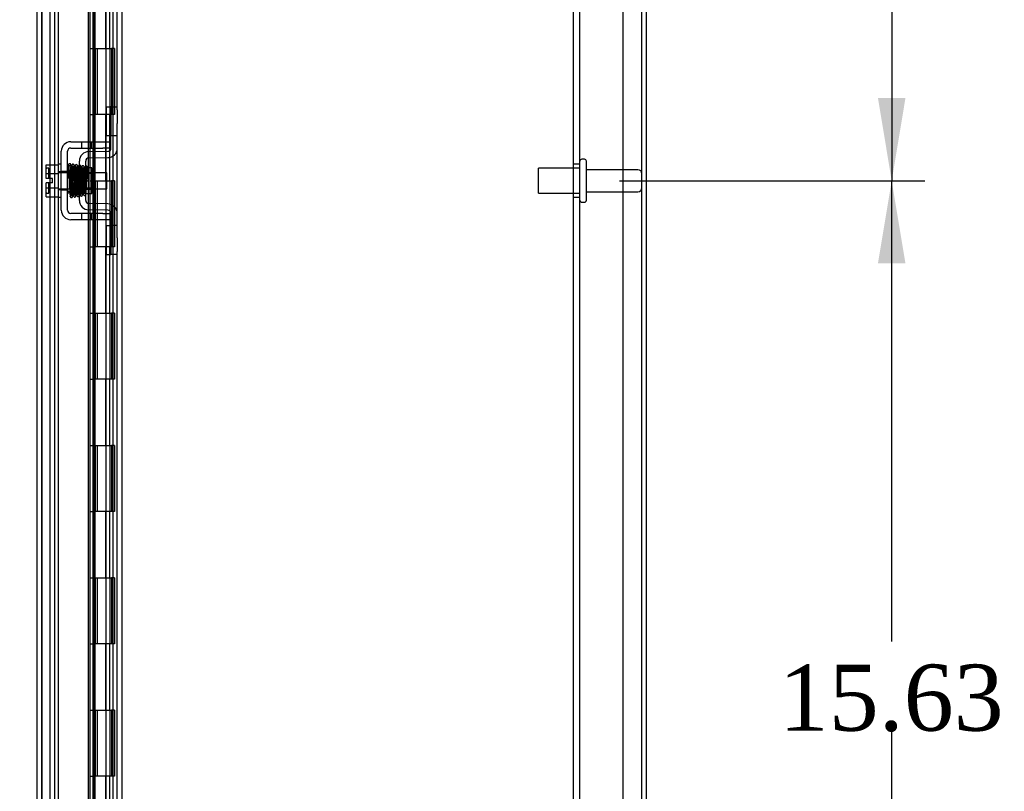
# Model space of a CAD drawing. Header units: inches. Extents: x 1 to 240, y -1 to 159.
# Tile 57 of 65: x 119 to 134, y 73 to 85. Entities that reach past the tile are written whole.
import ezdxf
from ezdxf.enums import TextEntityAlignment as Align
from ezdxf.lldxf.tags import DXFTag

# ---------------------------------------------------------------- set-up
doc = ezdxf.new("R2010")
doc.units = ezdxf.units.IN
doc.header["$MEASUREMENT"] = 0
for name, color, linetype in [('COM40679', 7, 'Continuous'), ('COM42667', 7, 'Continuous'), ('COM42780', 7, 'Continuous'), ('COM48573', 7, 'Continuous'), ('COM48603', 7, 'Continuous'), ('COM70220', 7, 'Continuous'), ('Default', 7, 'Continuous'), ('HNG10620-32B', 7, 'Continuous'), ('HNG10620-32C', 7, 'Continuous'), ('HNG10620-32P', 7, 'Continuous'), ('SCC19011', 7, 'Continuous'), ('SPR20265', 7, 'Continuous'), ('STD26089', 7, 'Continuous'), ('WAF25035', 7, 'Continuous')]:
    doc.layers.add(name, color=color, linetype=linetype)
doc.styles.add('SEACAD_Times_New_Roman', font='times.ttf')
tags = doc.linetypes.add('HIDDEN2', pattern=[0.1875, 0.125, -0.0625]).pattern_tags.tags
tags[6:7] = [DXFTag(74, 4), DXFTag(75, 0), DXFTag(340, '0'), DXFTag(46, 0.0), DXFTag(50, 0.0), DXFTag(44, 0.0), DXFTag(45, 0.0)]
tags[4:5] = [DXFTag(74, 4), DXFTag(75, 0), DXFTag(340, '0'), DXFTag(46, 0.0), DXFTag(50, 0.0), DXFTag(44, 0.0), DXFTag(45, 0.0)]
doc.dimstyles.new('HAMMOND_(STH_-_240x160)', dxfattribs={"dimtxt": 1, "dimasz": 1.25, "dimexe": 0.5, "dimexo": 0.5, "dimgap": 0.25, "dimtad": 0, "dimtih": 1, "dimtoh": 1, "dimlfac": 0.125, "dimzin": 0, "dimdsep": 46, "dimtxsty": 'SEACAD_Times_New_Roman', "dimblk1": '_SE_FILLED', "dimblk2": '_SE_FILLED', "dimsah": 1, "dimcen": 0.5, "dimadec": 0, "dimazin": 0, "dimtfac": 0.8, "dimtofl": 0, "dimtmove": 0, "dimatfit": 3, "dimfxl": 1, "dimtolj": 1, "dimtzin": 0, "dimarcsym": 0})

# ---------------------------------------------------------------- blocks, each defined once
blk = doc.blocks.new('SE9')
at = {"layer": 'COM40679', "color": 7, "linetype": 'HIDDEN2'}
for p, q in [((127.31, 65.928), (127.31, 98.928)), ((127.405, 65.928), (127.405, 98.928)), ((128.06, 65.928), (128.06, 98.928)), ((127.405, 82.678), (127.31, 82.678)), ((127.31, 82.178), (127.405, 82.178))]:
    blk.add_line(p, q, dxfattribs=at)
at = {"layer": 'COM42667', "color": 7, "linetype": 'Continuous'}
for p, q in [((119.711, 83.017), (120.194, 83.017)), ((119.711, 82.922), (120.194, 82.922)), ((120.194, 83.017), (120.319, 83.017)), ((120.319, 82.922), (120.194, 82.922)), ((119.568, 81.982), (119.568, 82.874)), ((119.663, 81.982), (119.663, 82.874)), ((120.194, 81.934), (119.711, 81.934)), ((120.194, 81.934), (120.319, 81.934)), ((120.194, 81.839), (119.711, 81.839)), ((120.319, 81.839), (120.194, 81.839))]:
    blk.add_line(p, q, dxfattribs=at)
at = {"layer": 'COM42667', "color": 7, "linetype": 'HIDDEN2'}
for p, q in [((119.874, 83.017), (119.874, 82.922)), ((120.027, 82.922), (120.027, 83.017)), ((119.663, 82.569), (119.568, 82.569)), ((119.663, 82.288), (119.568, 82.288)), ((119.874, 81.934), (119.874, 81.839)), ((120.027, 81.839), (120.027, 81.934)), ((119.944, 81.84), (119.944, 81.839)), ((119.944, 81.84), (120.106, 81.84)), ((119.993, 81.84), (119.993, 81.839)), ((120.106, 81.84), (120.106, 81.839)), ((120.106, 81.84), (120.134, 81.84)), ((120.134, 81.84), (120.134, 81.839)), ((120.134, 81.84), (120.194, 81.84)), ((120.194, 81.84), (120.194, 81.839))]:
    blk.add_line(p, q, dxfattribs=at)
at = {"layer": 'COM42667', "color": 7, "linetype": 'Continuous'}
for centre, radius, start, end in [((119.711, 82.874), 0.143, 90, 180), ((119.711, 82.874), 0.048, 90, 180), ((119.711, 81.982), 0.143, 180, 270), ((119.711, 81.982), 0.048, 180, 270)]:
    blk.add_arc(centre, radius, start, end, dxfattribs=at)
at = {"layer": 'COM42780', "color": 7, "linetype": 'Continuous'}
for p, q in [((120.254, 83.106), (120.254, 83.543)), ((120.254, 83.543), (120.305, 83.543)), ((120.319, 83.543), (120.305, 83.543)), ((120.319, 83.293), (120.319, 83.543)), ((120.319, 83.543), (120.414, 83.543)), ((120.414, 83.499), (120.414, 83.293)), ((120.319, 82.921), (120.319, 83.293)), ((120.414, 82.921), (120.414, 83.293)), ((120.305, 83.106), (120.254, 83.106)), ((120.305, 83.106), (120.319, 83.106)), ((119.982, 82.868), (120.272, 82.873)), ((119.984, 82.773), (120.273, 82.778)), ((119.842, 82.131), (119.842, 82.725)), ((119.937, 82.131), (119.937, 82.725)), ((120.032, 82.623), (119.966, 82.623)), ((120.032, 82.233), (120.032, 82.623)), ((119.937, 82.233), (120.032, 82.233)), ((120.273, 82.078), (119.984, 82.083)), ((120.272, 81.983), (119.982, 81.988)), ((120.319, 81.563), (120.319, 81.935)), ((120.414, 81.563), (120.414, 81.935)), ((120.254, 81.313), (120.254, 81.75)), ((120.254, 81.75), (120.305, 81.75)), ((120.319, 81.75), (120.305, 81.75)), ((120.319, 81.313), (120.319, 81.563)), ((120.414, 81.563), (120.414, 81.357)), ((120.254, 81.313), (120.305, 81.313)), ((120.305, 81.313), (120.319, 81.313)), ((120.414, 81.313), (120.319, 81.313))]:
    blk.add_line(p, q, dxfattribs=at)
at = {"layer": 'COM42780', "color": 7, "linetype": 'HIDDEN2'}
for p, q in [((120.322, 83.106), (120.322, 83.543)), ((120.414, 83.106), (120.319, 83.106)), ((119.966, 82.623), (119.937, 82.623)), ((119.842, 82.553), (120.032, 82.553)), ((120.032, 82.535), (119.842, 82.535)), ((119.842, 82.322), (120.032, 82.322)), ((119.842, 82.303), (120.032, 82.303)), ((120.414, 81.75), (120.319, 81.75)), ((120.322, 81.313), (120.322, 81.75)), ((120.32, 81.618), (120.319, 81.618)), ((120.32, 81.588), (120.319, 81.588)), ((120.32, 81.618), (120.32, 81.566)), ((120.32, 81.509), (120.319, 81.509)), ((120.32, 81.503), (120.319, 81.503)), ((120.32, 81.478), (120.319, 81.478)), ((120.32, 81.445), (120.319, 81.445))]:
    blk.add_line(p, q, dxfattribs=at)
at = {"layer": 'COM42780', "color": 7, "linetype": 'Continuous'}
for centre, radius, start, end in [((120.271, 82.921), 0.048, 271, 0), ((120.271, 82.921), 0.143, 271, 0), ((119.985, 82.725), 0.143, 91, 180), ((119.985, 82.725), 0.048, 91, 180), ((119.985, 82.131), 0.143, 180, 269), ((119.985, 82.131), 0.048, 180, 269), ((120.271, 81.935), 0.143, 0, 89), ((120.271, 81.935), 0.048, 0, 89)]:
    blk.add_arc(centre, radius, start, end, dxfattribs=at)
at = {"layer": 'COM48573', "color": 7, "linetype": 'HIDDEN2'}
for p, q in [((128.342, 64.536), (128.342, 100.32)), ((120.486, 64.583), (120.486, 100.273)), ((119.401, 65.715), (119.401, 99.141)), ((119.473, 65.715), (119.473, 99.141))]:
    blk.add_line(p, q, dxfattribs=at)
at = {"layer": 'COM48573', "color": 7, "linetype": 'Continuous'}
for p, q in [((128.414, 64.536), (128.414, 100.32)), ((120.414, 83.499), (120.414, 95.795)), ((120.414, 81.935), (120.414, 82.921)), ((120.414, 69.061), (120.414, 81.357))]:
    blk.add_line(p, q, dxfattribs=at)
at = {"layer": 'COM48603', "color": 7, "linetype": 'HIDDEN2'}
for p, q in [((119.999, 99.035), (119.999, 65.821)), ((120.007, 66.301), (120.007, 98.555)), ((119.976, 83.017), (119.976, 82.922)), ((120.047, 83.017), (120.047, 82.922)), ((120.079, 82.922), (120.079, 83.017)), ((119.976, 82.868), (119.976, 82.772)), ((120.047, 82.869), (120.047, 82.774)), ((120.079, 82.775), (120.079, 82.87)), ((119.976, 82.623), (119.976, 82.233)), ((120.047, 82.55), (120.047, 82.306)), ((120.079, 82.306), (120.079, 82.55)), ((119.976, 82.084), (119.976, 81.988)), ((120.047, 82.082), (120.047, 81.987)), ((120.079, 81.986), (120.079, 82.081)), ((119.976, 81.934), (119.976, 81.839)), ((120.047, 81.934), (120.047, 81.839)), ((120.079, 81.839), (120.079, 81.934))]:
    blk.add_line(p, q, dxfattribs=at)
at = {"layer": 'COM48603', "color": 7, "linetype": 'Continuous'}
for p, q in [((119.204, 65.434), (119.204, 87.226)), ((120.047, 86.906), (120.047, 83.017)), ((120.079, 83.017), (120.079, 86.906)), ((119.976, 86.406), (119.976, 83.017)), ((119.976, 82.922), (119.976, 82.868)), ((120.047, 82.922), (120.047, 82.869)), ((120.079, 82.87), (120.079, 82.922)), ((119.976, 82.772), (119.976, 82.623)), ((120.047, 82.774), (120.047, 82.55)), ((120.079, 82.55), (120.079, 82.775)), ((120.047, 82.306), (120.047, 82.082)), ((120.079, 82.081), (120.079, 82.306)), ((119.976, 82.233), (119.976, 82.084)), ((119.976, 81.988), (119.976, 81.934)), ((120.047, 81.987), (120.047, 81.934)), ((120.079, 81.934), (120.079, 81.986)), ((119.976, 81.839), (119.976, 68.579)), ((120.047, 81.839), (120.047, 68.579)), ((120.079, 68.579), (120.079, 81.839))]:
    blk.add_line(p, q, dxfattribs=at)
at = {"layer": 'COM70220', "color": 7, "linetype": 'HIDDEN2'}
for p, q in [((119.276, 65.951), (119.276, 98.906)), ((119.277, 65.951), (119.277, 98.906)), ((119.278, 65.951), (119.278, 98.906)), ((119.28, 65.951), (119.28, 98.906)), ((119.526, 65.951), (119.526, 98.906))]:
    blk.add_line(p, q, dxfattribs=at)
at = {"layer": 'HNG10620-32B', "color": 7, "linetype": 'HIDDEN2'}
for p, q in [((120.354, 66.428), (120.354, 98.428)), ((120.242, 84.428), (120.242, 85.428)), ((120.3, 84.428), (120.3, 85.428)), ((120.059, 84.428), (120.3, 84.428)), ((120.305, 84.428), (120.328, 84.428)), ((120.37, 84.428), (120.328, 84.428)), ((120.328, 84.428), (120.328, 83.428)), ((120.37, 84.428), (120.37, 83.428)), ((120.3, 83.428), (120.059, 83.428)), ((120.242, 82.428), (120.242, 83.428)), ((120.3, 82.428), (120.3, 83.428)), ((120.328, 83.428), (120.305, 83.428)), ((120.37, 83.428), (120.328, 83.428)), ((120.059, 82.428), (120.3, 82.428)), ((120.305, 82.428), (120.328, 82.428)), ((120.37, 82.428), (120.328, 82.428)), ((120.328, 82.428), (120.328, 81.428)), ((120.37, 82.428), (120.37, 81.428)), ((120.3, 81.428), (120.059, 81.428)), ((120.242, 80.428), (120.242, 81.428)), ((120.3, 80.428), (120.3, 81.428)), ((120.328, 81.428), (120.305, 81.428)), ((120.37, 81.428), (120.328, 81.428)), ((120.059, 80.428), (120.3, 80.428)), ((120.305, 80.428), (120.328, 80.428)), ((120.37, 80.428), (120.328, 80.428)), ((120.328, 80.428), (120.328, 79.428)), ((120.37, 80.428), (120.37, 79.428)), ((120.3, 79.428), (120.059, 79.428)), ((120.242, 78.428), (120.242, 79.428)), ((120.3, 78.428), (120.3, 79.428)), ((120.328, 79.428), (120.305, 79.428)), ((120.37, 79.428), (120.328, 79.428)), ((120.059, 78.428), (120.3, 78.428)), ((120.305, 78.428), (120.328, 78.428)), ((120.37, 78.428), (120.328, 78.428)), ((120.328, 78.428), (120.328, 77.428)), ((120.37, 78.428), (120.37, 77.428)), ((120.3, 77.428), (120.059, 77.428)), ((120.242, 76.428), (120.242, 77.428)), ((120.3, 76.428), (120.3, 77.428)), ((120.328, 77.428), (120.305, 77.428)), ((120.37, 77.428), (120.328, 77.428)), ((120.059, 76.428), (120.3, 76.428)), ((120.305, 76.428), (120.328, 76.428)), ((120.37, 76.428), (120.328, 76.428)), ((120.328, 76.428), (120.328, 75.428)), ((120.37, 76.428), (120.37, 75.428)), ((120.3, 75.428), (120.059, 75.428)), ((120.242, 74.428), (120.242, 75.428)), ((120.3, 74.428), (120.3, 75.428)), ((120.328, 75.428), (120.305, 75.428)), ((120.37, 75.428), (120.328, 75.428)), ((120.059, 74.428), (120.3, 74.428)), ((120.305, 74.428), (120.328, 74.428)), ((120.37, 74.428), (120.328, 74.428)), ((120.328, 74.428), (120.328, 73.428)), ((120.37, 74.428), (120.37, 73.428)), ((120.3, 73.428), (120.059, 73.428)), ((120.242, 72.428), (120.242, 73.428)), ((120.3, 72.428), (120.3, 73.428)), ((120.328, 73.428), (120.305, 73.428)), ((120.37, 73.428), (120.328, 73.428))]:
    blk.add_line(p, q, dxfattribs=at)
at = {"layer": 'HNG10620-32C', "color": 7, "linetype": 'HIDDEN2'}
for p, q in [((119.519, 98.428), (119.519, 66.428)), ((120.059, 98.428), (120.059, 66.428)), ((119.999, 84.428), (120.059, 84.428)), ((120.081, 84.428), (120.081, 83.428)), ((120.081, 84.428), (120.305, 84.428)), ((120.109, 84.428), (120.109, 83.428)), ((120.246, 83.428), (120.246, 84.428)), ((120.306, 83.428), (120.306, 84.428)), ((119.999, 83.428), (120.059, 83.428)), ((120.305, 83.428), (120.081, 83.428)), ((119.999, 82.428), (120.059, 82.428)), ((120.081, 82.428), (120.081, 81.428)), ((120.081, 82.428), (120.305, 82.428)), ((120.109, 82.428), (120.109, 81.428)), ((120.246, 81.428), (120.246, 82.428)), ((120.306, 81.428), (120.306, 82.428)), ((119.999, 81.428), (120.059, 81.428)), ((120.305, 81.428), (120.081, 81.428)), ((119.999, 80.428), (120.059, 80.428)), ((120.081, 80.428), (120.081, 79.428)), ((120.081, 80.428), (120.305, 80.428)), ((120.109, 80.428), (120.109, 79.428)), ((120.246, 79.428), (120.246, 80.428)), ((120.306, 79.428), (120.306, 80.428)), ((119.999, 79.428), (120.059, 79.428)), ((120.305, 79.428), (120.081, 79.428)), ((119.999, 78.428), (120.059, 78.428)), ((120.081, 78.428), (120.081, 77.428)), ((120.081, 78.428), (120.305, 78.428)), ((120.109, 78.428), (120.109, 77.428)), ((120.246, 77.428), (120.246, 78.428)), ((120.306, 77.428), (120.306, 78.428)), ((119.999, 77.428), (120.059, 77.428)), ((120.305, 77.428), (120.081, 77.428)), ((119.999, 76.428), (120.059, 76.428)), ((120.081, 76.428), (120.081, 75.428)), ((120.081, 76.428), (120.305, 76.428)), ((120.109, 76.428), (120.109, 75.428)), ((120.246, 75.428), (120.246, 76.428)), ((120.306, 75.428), (120.306, 76.428)), ((119.999, 75.428), (120.059, 75.428)), ((120.305, 75.428), (120.081, 75.428)), ((119.999, 74.428), (120.059, 74.428)), ((120.081, 74.428), (120.081, 73.428)), ((120.081, 74.428), (120.305, 74.428)), ((120.109, 74.428), (120.109, 73.428)), ((120.246, 73.428), (120.246, 74.428)), ((120.306, 73.428), (120.306, 74.428)), ((119.999, 73.428), (120.059, 73.428)), ((120.305, 73.428), (120.081, 73.428))]:
    blk.add_line(p, q, dxfattribs=at)
at = {"layer": 'HNG10620-32P', "color": 7, "linetype": 'HIDDEN2'}
blk.add_line((120.246, 66.428), (120.246, 97.989), dxfattribs=at)
at = {"layer": 'SCC19011', "color": 7, "linetype": 'Continuous'}
for p, q in [((119.342, 82.669), (119.523, 82.669)), ((119.342, 82.537), (119.342, 82.669)), ((119.342, 82.537), (119.523, 82.537)), ((119.342, 82.462), (119.342, 82.537)), ((119.437, 82.462), (119.342, 82.462)), ((119.437, 82.394), (119.437, 82.462)), ((119.687, 82.55), (119.663, 82.55)), ((119.736, 82.55), (119.722, 82.55)), ((119.786, 82.55), (119.772, 82.55)), ((119.836, 82.55), (119.821, 82.55)), ((120.255, 82.55), (120.032, 82.55)), ((120.255, 82.306), (120.255, 82.55)), ((119.342, 82.319), (119.342, 82.394)), ((119.437, 82.394), (119.342, 82.394)), ((119.342, 82.319), (119.523, 82.319)), ((119.342, 82.187), (119.342, 82.319)), ((119.663, 82.306), (119.695, 82.306)), ((119.73, 82.306), (119.745, 82.306)), ((119.78, 82.306), (119.796, 82.306)), ((119.831, 82.306), (119.842, 82.306)), ((120.032, 82.306), (120.255, 82.306)), ((119.342, 82.187), (119.523, 82.187))]:
    blk.add_line(p, q, dxfattribs=at)
at = {"layer": 'SCC19011', "color": 7, "linetype": 'HIDDEN2'}
for p, q in [((119.382, 82.616), (119.352, 82.616)), ((119.382, 82.462), (119.382, 82.616)), ((119.663, 82.55), (119.523, 82.55)), ((119.722, 82.55), (119.687, 82.55)), ((119.772, 82.55), (119.736, 82.55)), ((119.821, 82.55), (119.786, 82.55)), ((120.032, 82.55), (119.836, 82.55)), ((119.382, 82.241), (119.382, 82.394)), ((119.523, 82.306), (119.663, 82.306)), ((119.695, 82.306), (119.73, 82.306)), ((119.745, 82.306), (119.78, 82.306)), ((119.796, 82.306), (119.831, 82.306)), ((119.842, 82.306), (120.032, 82.306)), ((119.352, 82.241), (119.382, 82.241))]:
    blk.add_line(p, q, dxfattribs=at)
for centre, start, end in [((119.352, 82.626), 180, 270), ((119.352, 82.231), 90, 180)]:
    blk.add_arc(centre, 0.01, start, end, dxfattribs=at)
at = {"layer": 'SPR20265', "color": 7, "linetype": 'Continuous'}
blk.add_line((119.941, 82.428), (119.976, 82.428), dxfattribs=at)
for centre, radius, start, end in [((124.645, 82.249), 4.985, 175.1825, 176.5376), ((119.796, 82.653), 0.0181, 0.2962, 180.6354), ((124.614, 82.25), 4.919, 179.5796, 179.9446)]:
    blk.add_arc(centre, radius, start, end, dxfattribs=at)
at = {"layer": 'SPR20265', "color": 7, "linetype": 'HIDDEN2'}
for centre, radius, start, end in [((124.614, 82.25), 4.919, 175.1584, 179.5796), ((119.796, 82.653), 0.0169, 179.7153, 359.2764), ((124.645, 82.249), 4.985, 176.5376, 179.9224)]:
    blk.add_arc(centre, radius, start, end, dxfattribs=at)
blk.add_ellipse((119.677, 82.256), major_axis=(0.0175, 0), ratio=0.707107, start_param=2.474646, end_param=3.808539, dxfattribs=at)
at = {"layer": 'SPR20265', "color": 7, "linetype": 'Continuous'}
for start_param, end_param in [(0, 2.474646), (3.808539, 6.283185)]:
    blk.add_ellipse((119.677, 82.256), major_axis=(0.0175, 0), ratio=0.707107, start_param=start_param, end_param=end_param, dxfattribs=at)
for points, knots in [([(119.713, 82.669), (119.713, 82.67), (119.713, 82.671), (119.712, 82.674), (119.711, 82.677), (119.71, 82.679), (119.708, 82.682), (119.705, 82.684), (119.702, 82.685), (119.697, 82.686), (119.691, 82.686), (119.684, 82.682), (119.678, 82.674), (119.677, 82.668), (119.677, 82.664)], [0, 0, 0, 0, 0.03948, 0.078027, 0.11705, 0.157795, 0.20119, 0.247813, 0.297965, 0.351797, 0.472995, 0.624898, 0.803476, 1, 1, 1, 1]), ([(119.679, 82.665), (119.679, 82.665), (119.68, 82.664), (119.682, 82.645), (119.684, 82.61), (119.686, 82.569), (119.688, 82.528), (119.689, 82.49), (119.69, 82.457), (119.691, 82.43), (119.692, 82.404), (119.693, 82.374), (119.694, 82.338), (119.695, 82.299), (119.697, 82.258), (119.699, 82.222), (119.701, 82.194), (119.703, 82.191), (119.704, 82.19)], [0.0402294, 0.0402294, 0.0402294, 0.0402294, 0.0962651, 0.1836152, 0.2619538, 0.3312786, 0.3915016, 0.442594, 0.4845239, 0.5172899, 0.5463931, 0.5841023, 0.6308517, 0.6866387, 0.7514677, 0.8253147, 0.9081399, 0.9951321, 0.9951321, 0.9951321, 0.9951321]), ([(119.738, 82.193), (119.738, 82.194), (119.736, 82.198), (119.734, 82.224), (119.732, 82.26), (119.73, 82.3), (119.729, 82.339), (119.728, 82.374), (119.727, 82.404), (119.726, 82.43), (119.725, 82.457), (119.724, 82.49), (119.723, 82.528), (119.721, 82.57), (119.719, 82.613), (119.717, 82.649), (119.715, 82.669), (119.714, 82.671), (119.713, 82.671)], [0.007956, 0.007956, 0.007956, 0.007956, 0.0902869, 0.171964, 0.2449933, 0.3092617, 0.364675, 0.4111808, 0.4487353, 0.4777397, 0.5104186, 0.5522907, 0.6034131, 0.6638342, 0.7336337, 0.8128446, 0.9016052, 0.9648764, 0.9648764, 0.9648764, 0.9648764]), ([(119.728, 82.664), (119.727, 82.661), (119.725, 82.648), (119.723, 82.616), (119.722, 82.586), (119.721, 82.569), (119.721, 82.567)], [0.0980811, 0.0980811, 0.0980811, 0.0980811, 0.1865995, 0.265558, 0.3350739, 0.3442741, 0.3442741, 0.3442741, 0.3442741]), ([(119.766, 82.653), (119.765, 82.659), (119.764, 82.666), (119.757, 82.674), (119.751, 82.677), (119.747, 82.678), (119.743, 82.678), (119.74, 82.677), (119.736, 82.675), (119.733, 82.672), (119.731, 82.668), (119.729, 82.664), (119.729, 82.662), (119.729, 82.66)], [0, 0, 0, 0, 0.337377, 0.476585, 0.593946, 0.643993, 0.690857, 0.738213, 0.787078, 0.837877, 0.890521, 0.944659, 1, 1, 1, 1]), ([(119.73, 82.656), (119.731, 82.648), (119.733, 82.634), (119.735, 82.586), (119.738, 82.52), (119.74, 82.442), (119.743, 82.375), (119.745, 82.324), (119.746, 82.288), (119.748, 82.257), (119.749, 82.232), (119.751, 82.211), (119.751, 82.205), (119.752, 82.201)], [0, 0, 0, 0, 0.114294, 0.231558, 0.351881, 0.475184, 0.601502, 0.666038, 0.73132, 0.797347, 0.864154, 0.931706, 1, 1, 1, 1]), ([(119.787, 82.203), (119.786, 82.21), (119.784, 82.223), (119.782, 82.27), (119.779, 82.334), (119.777, 82.411), (119.774, 82.479), (119.772, 82.53), (119.771, 82.566), (119.769, 82.599), (119.768, 82.625), (119.766, 82.646), (119.766, 82.653), (119.765, 82.658)], [0, 0, 0, 0, 0.112746, 0.228925, 0.348457, 0.471495, 0.597916, 0.662714, 0.728399, 0.794948, 0.862394, 0.930748, 1, 1, 1, 1]), ([(119.778, 82.655), (119.778, 82.653), (119.776, 82.648), (119.774, 82.62), (119.772, 82.589), (119.771, 82.569), (119.771, 82.563)], [0, 0, 0, 0, 0.0919668, 0.1748964, 0.2488402, 0.2783531, 0.2783531, 0.2783531, 0.2783531]), ([(119.779, 82.651), (119.779, 82.65), (119.781, 82.646), (119.783, 82.62), (119.785, 82.586), (119.786, 82.548), (119.788, 82.51), (119.789, 82.477), (119.79, 82.449), (119.791, 82.425), (119.792, 82.399), (119.793, 82.369), (119.794, 82.333), (119.796, 82.294), (119.798, 82.256), (119.8, 82.223), (119.802, 82.205), (119.803, 82.203), (119.804, 82.204)], [0.0030122, 0.0030122, 0.0030122, 0.0030122, 0.091022, 0.173244, 0.246649, 0.3111806, 0.366841, 0.4136386, 0.4515377, 0.480786, 0.5130298, 0.5545547, 0.6053918, 0.6655607, 0.7350558, 0.813926, 0.9022499, 0.9590084, 0.9590084, 0.9590084, 0.9590084]), ([(119.838, 82.211), (119.838, 82.211), (119.836, 82.212), (119.835, 82.228), (119.833, 82.258), (119.831, 82.296), (119.829, 82.334), (119.828, 82.369), (119.827, 82.399), (119.826, 82.425), (119.825, 82.449), (119.824, 82.477), (119.823, 82.511), (119.821, 82.548), (119.82, 82.587), (119.818, 82.622), (119.816, 82.65), (119.814, 82.653), (119.813, 82.655)], [0.0480093, 0.0480093, 0.0480093, 0.0480093, 0.0949166, 0.1813907, 0.2591689, 0.3281055, 0.3880809, 0.4389475, 0.4806068, 0.513005, 0.5424172, 0.5805587, 0.6277127, 0.6838883, 0.749147, 0.8235602, 0.9071555, 1, 1, 1, 1]), ([(119.842, 82.663), (119.84, 82.662), (119.836, 82.661), (119.831, 82.656), (119.828, 82.649), (119.826, 82.638), (119.824, 82.613), (119.822, 82.582), (119.821, 82.562), (119.821, 82.558)], [0.5124949, 0.5124949, 0.5124949, 0.5124949, 0.5179414, 0.5252825, 0.5427797, 0.5635197, 0.6073984, 0.6548465, 0.6651182, 0.6651182, 0.6651182, 0.6651182]), ([(119.832, 82.632), (119.832, 82.632), (119.831, 82.631), (119.832, 82.62), (119.834, 82.596), (119.836, 82.556), (119.838, 82.515), (119.839, 82.474), (119.841, 82.435), (119.842, 82.41), (119.842, 82.401)], [0.5351872, 0.5351872, 0.5351872, 0.5351872, 0.5441109, 0.5645918, 0.6083985, 0.6560617, 0.6836249, 0.7156036, 0.7520047, 0.7724702, 0.7724702, 0.7724702, 0.7724702]), ([(119.964, 82.63), (119.963, 82.631), (119.963, 82.634), (119.962, 82.638), (119.959, 82.641), (119.956, 82.644), (119.953, 82.646), (119.948, 82.648), (119.942, 82.647), (119.939, 82.646), (119.937, 82.645)], [0, 0, 0, 0, 0.0589773, 0.1211115, 0.1849679, 0.2490189, 0.31194, 0.3728411, 0.4898099, 0.5959107, 0.5959107, 0.5959107, 0.5959107]), ([(119.976, 82.428), (119.975, 82.443), (119.974, 82.469), (119.973, 82.51), (119.971, 82.546), (119.969, 82.578), (119.968, 82.604), (119.966, 82.622), (119.964, 82.632), (119.963, 82.632), (119.963, 82.632)], [0, 0, 0, 0, 0.1236932, 0.2477957, 0.3722334, 0.4970307, 0.6222178, 0.7477992, 0.8737106, 0.9604174, 0.9604174, 0.9604174, 0.9604174]), ([(119.937, 82.525), (119.937, 82.519), (119.938, 82.502), (119.939, 82.469), (119.94, 82.443), (119.941, 82.428)], [0.6947964, 0.6947964, 0.6947964, 0.6947964, 0.7496304, 0.874808, 1, 1, 1, 1]), ([(119.739, 82.19), (119.739, 82.192), (119.741, 82.198), (119.743, 82.229), (119.745, 82.262), (119.746, 82.284), (119.746, 82.291)], [0, 0, 0, 0, 0.0928449, 0.1764674, 0.250932, 0.2834425, 0.2834425, 0.2834425, 0.2834425]), ([(119.789, 82.198), (119.79, 82.201), (119.792, 82.214), (119.794, 82.247), (119.795, 82.277), (119.796, 82.293), (119.796, 82.296)], [0.09883, 0.09883, 0.09883, 0.09883, 0.1878535, 0.2672072, 0.3370622, 0.3488919, 0.3488919, 0.3488919, 0.3488919]), ([(119.703, 82.191), (119.703, 82.19), (119.703, 82.187), (119.705, 82.183), (119.707, 82.18), (119.711, 82.176), (119.717, 82.173), (119.724, 82.174), (119.731, 82.176), (119.736, 82.181), (119.739, 82.187), (119.739, 82.19), (119.739, 82.192)], [0, 0, 0, 0, 0.065589, 0.134096, 0.204, 0.273642, 0.405923, 0.527776, 0.652215, 0.775569, 0.89228, 1, 1, 1, 1]), ([(119.751, 82.206), (119.752, 82.2), (119.753, 82.194), (119.76, 82.186), (119.766, 82.183), (119.77, 82.182), (119.774, 82.182), (119.777, 82.183), (119.781, 82.185), (119.784, 82.188), (119.786, 82.191), (119.788, 82.196), (119.788, 82.198), (119.788, 82.2)], [0, 0, 0, 0, 0.324319, 0.462115, 0.581304, 0.633213, 0.682431, 0.732423, 0.783847, 0.836789, 0.89085, 0.94542, 1, 1, 1, 1]), ([(119.804, 82.207), (119.804, 82.206), (119.804, 82.205), (119.804, 82.202), (119.805, 82.199), (119.807, 82.196), (119.809, 82.194), (119.812, 82.192), (119.815, 82.191), (119.82, 82.19), (119.826, 82.19), (119.833, 82.194), (119.839, 82.203), (119.84, 82.209), (119.84, 82.213)], [0, 0, 0, 0, 0.039675, 0.078069, 0.116606, 0.156607, 0.199119, 0.244855, 0.294249, 0.347558, 0.468612, 0.621309, 0.801496, 1, 1, 1, 1]), ([(119.84, 82.209), (119.84, 82.212), (119.841, 82.216), (119.842, 82.224), (119.842, 82.228)], [0, 0, 0, 0, 0.03059082, 0.04780598, 0.04780598, 0.04780598, 0.04780598]), ([(119.938, 82.218), (119.938, 82.219), (119.94, 82.224), (119.94, 82.229), (119.941, 82.232)], [0.53898294, 0.53898294, 0.53898294, 0.53898294, 0.54759814, 0.56807305, 0.56807305, 0.56807305, 0.56807305])]:
    blk.add_open_spline(points, degree=3, knots=knots, dxfattribs=at)
at = {"layer": 'SPR20265', "color": 7, "linetype": 'HIDDEN2'}
for points, knots in [([(119.712, 82.664), (119.712, 82.663), (119.712, 82.66), (119.708, 82.655), (119.703, 82.652), (119.697, 82.651), (119.693, 82.651), (119.69, 82.652), (119.686, 82.654), (119.683, 82.656), (119.681, 82.659), (119.679, 82.662), (119.678, 82.666), (119.678, 82.668), (119.678, 82.669)], [0, 0, 0, 0, 0.179381, 0.337596, 0.475073, 0.590664, 0.641841, 0.692941, 0.744409, 0.796202, 0.847981, 0.899322, 0.949962, 1, 1, 1, 1]), ([(119.764, 82.66), (119.764, 82.66), (119.764, 82.658), (119.763, 82.656), (119.762, 82.653), (119.761, 82.65), (119.758, 82.648), (119.756, 82.646), (119.753, 82.644), (119.748, 82.643), (119.743, 82.642), (119.736, 82.645), (119.731, 82.649), (119.731, 82.652), (119.731, 82.653)], [0, 0, 0, 0, 0.047333, 0.090485, 0.131312, 0.171645, 0.212983, 0.256355, 0.302402, 0.351589, 0.463303, 0.607862, 0.786964, 1, 1, 1, 1]), ([(119.746, 82.291), (119.746, 82.297), (119.747, 82.317), (119.748, 82.349), (119.749, 82.385), (119.75, 82.415), (119.751, 82.44), (119.752, 82.467), (119.753, 82.498), (119.755, 82.535), (119.756, 82.574), (119.758, 82.612), (119.76, 82.642), (119.761, 82.653), (119.762, 82.655)], [0.2834425, 0.2834425, 0.2834425, 0.2834425, 0.316251, 0.3724874, 0.4196981, 0.4578877, 0.4873381, 0.519796, 0.5615225, 0.612448, 0.6724624, 0.7413936, 0.8190964, 0.9053955, 0.9053955, 0.9053955, 0.9053955]), ([(119.796, 82.296), (119.796, 82.306), (119.797, 82.328), (119.799, 82.361), (119.8, 82.392), (119.801, 82.418), (119.801, 82.443), (119.802, 82.471), (119.804, 82.505), (119.805, 82.543), (119.807, 82.582), (119.809, 82.618), (119.811, 82.646), (119.812, 82.65), (119.813, 82.652)], [0.3488919, 0.3488919, 0.3488919, 0.3488919, 0.3974799, 0.4485707, 0.4904022, 0.5230451, 0.5519994, 0.5894865, 0.6359142, 0.6912353, 0.7554007, 0.8283104, 0.9098569, 1, 1, 1, 1]), ([(119.842, 82.228), (119.842, 82.23), (119.843, 82.243), (119.845, 82.274), (119.847, 82.326), (119.849, 82.375), (119.851, 82.419), (119.852, 82.455), (119.853, 82.484), (119.854, 82.512), (119.855, 82.541), (119.856, 82.57), (119.858, 82.597), (119.859, 82.618), (119.86, 82.631), (119.86, 82.635), (119.86, 82.634), (119.853, 82.629), (119.843, 82.627), (119.834, 82.631), (119.832, 82.632), (119.832, 82.632)], [0.047806, 0.047806, 0.047806, 0.047806, 0.0595138, 0.1122007, 0.1583759, 0.1980433, 0.2312358, 0.2579833, 0.2788368, 0.3005312, 0.3250779, 0.3524343, 0.3825401, 0.4152697, 0.4444426, 0.4659458, 0.4800306, 0.4882016, 0.5025968, 0.5237733, 0.5351872, 0.5351872, 0.5351872, 0.5351872]), ([(119.888, 82.216), (119.887, 82.218), (119.887, 82.22), (119.885, 82.236), (119.883, 82.267), (119.88, 82.314), (119.878, 82.361), (119.877, 82.403), (119.876, 82.438), (119.874, 82.469), (119.873, 82.5), (119.872, 82.535), (119.87, 82.57), (119.868, 82.604), (119.866, 82.63), (119.865, 82.645), (119.862, 82.653), (119.86, 82.657), (119.856, 82.66), (119.852, 82.662), (119.848, 82.663), (119.844, 82.663), (119.842, 82.663), (119.842, 82.663)], [0, 0, 0, 0, 0.0301072, 0.0585847, 0.110442, 0.1557664, 0.1944272, 0.2263714, 0.2515462, 0.2721052, 0.2958346, 0.3234709, 0.3550735, 0.3907334, 0.4289188, 0.4598064, 0.4816514, 0.4944173, 0.4976956, 0.5012564, 0.505847, 0.5113751, 0.5124949, 0.5124949, 0.5124949, 0.5124949]), ([(119.877, 82.637), (119.876, 82.633), (119.875, 82.618), (119.873, 82.586), (119.871, 82.548), (119.869, 82.511), (119.868, 82.477), (119.867, 82.448), (119.866, 82.424), (119.865, 82.4), (119.864, 82.374), (119.863, 82.343), (119.861, 82.308), (119.86, 82.273), (119.858, 82.242), (119.856, 82.228), (119.856, 82.223)], [0.0976012, 0.0976012, 0.0976012, 0.0976012, 0.1858457, 0.2646916, 0.3341936, 0.3943883, 0.4452603, 0.486815, 0.5190805, 0.5483674, 0.5863123, 0.6331568, 0.6888596, 0.7534207, 0.8268348, 0.9090396, 0.9090396, 0.9090396, 0.9090396]), ([(119.915, 82.633), (119.915, 82.637), (119.914, 82.642), (119.908, 82.65), (119.901, 82.654), (119.895, 82.655), (119.889, 82.654), (119.885, 82.651), (119.882, 82.649), (119.881, 82.646), (119.879, 82.643), (119.879, 82.64), (119.879, 82.639), (119.879, 82.638)], [0, 0, 0, 0, 0.180774, 0.350248, 0.499828, 0.623642, 0.733222, 0.784403, 0.832779, 0.878274, 0.921007, 0.961361, 1, 1, 1, 1]), ([(119.879, 82.635), (119.88, 82.632), (119.881, 82.628), (119.883, 82.609), (119.885, 82.576), (119.887, 82.528), (119.889, 82.481), (119.89, 82.44), (119.892, 82.407), (119.893, 82.378), (119.894, 82.35), (119.895, 82.321), (119.897, 82.291), (119.898, 82.262), (119.9, 82.24), (119.902, 82.225), (119.904, 82.216), (119.906, 82.212), (119.914, 82.206), (119.921, 82.204), (119.929, 82.207), (119.935, 82.212), (119.937, 82.216), (119.938, 82.218)], [0, 0, 0, 0, 0.0305726, 0.0594704, 0.1120538, 0.158027, 0.1973417, 0.2299964, 0.2559922, 0.2765518, 0.2989672, 0.3244704, 0.3530931, 0.3849016, 0.4194556, 0.4490953, 0.4711813, 0.4857486, 0.4943523, 0.5081695, 0.5178827, 0.5278745, 0.5389829, 0.5389829, 0.5389829, 0.5389829]), ([(119.914, 82.638), (119.914, 82.637), (119.913, 82.635), (119.913, 82.633), (119.912, 82.63), (119.91, 82.627), (119.908, 82.625), (119.905, 82.622), (119.899, 82.62), (119.893, 82.62), (119.886, 82.622), (119.881, 82.628), (119.88, 82.631), (119.88, 82.633)], [0, 0, 0, 0, 0.037989, 0.077527, 0.119605, 0.164736, 0.212993, 0.264123, 0.372839, 0.49196, 0.636982, 0.80769, 1, 1, 1, 1]), ([(119.89, 82.22), (119.891, 82.225), (119.893, 82.24), (119.894, 82.272), (119.896, 82.308), (119.898, 82.343), (119.899, 82.374), (119.9, 82.4), (119.901, 82.424), (119.902, 82.448), (119.903, 82.476), (119.904, 82.51), (119.906, 82.547), (119.907, 82.584), (119.909, 82.615), (119.911, 82.628), (119.912, 82.631)], [0.0929444, 0.0929444, 0.0929444, 0.0929444, 0.1765913, 0.2510147, 0.3162608, 0.3724128, 0.4195384, 0.4576536, 0.4870443, 0.5193972, 0.5610055, 0.6118238, 0.6717563, 0.7406679, 0.8184519, 0.9049732, 0.9049732, 0.9049732, 0.9049732]), ([(119.928, 82.631), (119.927, 82.629), (119.926, 82.626), (119.925, 82.609), (119.922, 82.579), (119.92, 82.533), (119.918, 82.488), (119.917, 82.448), (119.915, 82.415), (119.914, 82.386), (119.913, 82.358), (119.912, 82.328), (119.91, 82.297), (119.909, 82.269), (119.908, 82.247), (119.907, 82.236), (119.907, 82.233), (119.908, 82.234), (119.911, 82.237), (119.917, 82.24), (119.924, 82.24), (119.931, 82.237), (119.934, 82.235), (119.936, 82.233), (119.935, 82.24), (119.934, 82.258), (119.932, 82.282), (119.931, 82.306), (119.93, 82.336), (119.928, 82.374), (119.926, 82.42), (119.924, 82.471), (119.922, 82.526), (119.92, 82.578), (119.917, 82.621), (119.915, 82.631), (119.914, 82.637)], [0, 0, 0, 0, 0.030244, 0.058841, 0.110928, 0.156526, 0.195569, 0.22806, 0.253984, 0.274546, 0.297326, 0.323608, 0.353349, 0.386499, 0.422354, 0.452298, 0.473625, 0.48667, 0.490448, 0.494546, 0.506881, 0.514735, 0.522943, 0.53171, 0.561579, 0.605252, 0.628611, 0.65307, 0.681096, 0.713456, 0.750184, 0.791273, 0.836769, 0.886711, 0.94109, 1, 1, 1, 1]), ([(119.937, 82.645), (119.937, 82.645), (119.934, 82.643), (119.931, 82.64), (119.928, 82.633), (119.927, 82.63), (119.927, 82.627)], [0.5959107, 0.5959107, 0.5959107, 0.5959107, 0.6145359, 0.7437677, 0.8727235, 1, 1, 1, 1]), ([(119.962, 82.627), (119.962, 82.625), (119.961, 82.621), (119.956, 82.615), (119.949, 82.612), (119.943, 82.612), (119.936, 82.615), (119.932, 82.619), (119.929, 82.625), (119.929, 82.628), (119.929, 82.63)], [0, 0, 0, 0, 0.177696, 0.341652, 0.484977, 0.606263, 0.721012, 0.827813, 0.921583, 1, 1, 1, 1]), ([(119.929, 82.627), (119.929, 82.627), (119.93, 82.626), (119.931, 82.618), (119.933, 82.601), (119.934, 82.576), (119.936, 82.55), (119.937, 82.532), (119.937, 82.525)], [0.0491745, 0.0491745, 0.0491745, 0.0491745, 0.1247815, 0.2496118, 0.3745487, 0.4995316, 0.6245497, 0.6947964, 0.6947964, 0.6947964, 0.6947964]), ([(119.941, 82.232), (119.942, 82.24), (119.944, 82.26), (119.945, 82.296), (119.947, 82.334), (119.949, 82.371), (119.95, 82.416), (119.952, 82.468), (119.955, 82.523), (119.957, 82.573), (119.96, 82.615), (119.962, 82.623), (119.963, 82.628)], [0.568073, 0.568073, 0.568073, 0.568073, 0.6116806, 0.6590664, 0.685923, 0.7173632, 0.7533673, 0.7938778, 0.8388429, 0.8882414, 0.9419621, 1, 1, 1, 1]), ([(119.721, 82.567), (119.721, 82.556), (119.72, 82.534), (119.718, 82.499), (119.717, 82.467), (119.716, 82.44), (119.715, 82.415), (119.714, 82.385), (119.713, 82.35), (119.712, 82.31), (119.71, 82.269), (119.708, 82.231), (119.706, 82.2), (119.705, 82.195), (119.704, 82.193)], [0.3442741, 0.3442741, 0.3442741, 0.3442741, 0.3952209, 0.4460131, 0.487493, 0.519699, 0.5488958, 0.5867312, 0.6334573, 0.6890429, 0.753502, 0.8268419, 0.9090088, 1, 1, 1, 1]), ([(119.771, 82.563), (119.771, 82.556), (119.77, 82.537), (119.769, 82.505), (119.767, 82.471), (119.766, 82.443), (119.766, 82.418), (119.765, 82.392), (119.764, 82.361), (119.762, 82.326), (119.761, 82.287), (119.759, 82.25), (119.757, 82.219), (119.756, 82.207), (119.755, 82.205)], [0.2783531, 0.2783531, 0.2783531, 0.2783531, 0.3137608, 0.3696254, 0.4164401, 0.4541978, 0.4833397, 0.5161639, 0.5581525, 0.6092912, 0.6695294, 0.7388164, 0.8170316, 0.9041374, 0.9041374, 0.9041374, 0.9041374]), ([(119.821, 82.558), (119.821, 82.552), (119.82, 82.534), (119.819, 82.499), (119.817, 82.451), (119.815, 82.396), (119.813, 82.337), (119.81, 82.279), (119.808, 82.241), (119.806, 82.219), (119.805, 82.214), (119.805, 82.211)], [0.6651182, 0.6651182, 0.6651182, 0.6651182, 0.6822736, 0.7141834, 0.7505882, 0.791459, 0.8368134, 0.8866622, 0.9409613, 0.9699144, 1, 1, 1, 1]), ([(119.842, 82.401), (119.842, 82.392), (119.843, 82.364), (119.845, 82.317), (119.848, 82.265), (119.85, 82.233), (119.852, 82.217), (119.853, 82.214), (119.853, 82.213)], [0.7724702, 0.7724702, 0.7724702, 0.7724702, 0.7927991, 0.8379749, 0.8875525, 0.9414699, 0.9701805, 1, 1, 1, 1]), ([(119.704, 82.192), (119.704, 82.195), (119.705, 82.199), (119.71, 82.206), (119.717, 82.209), (119.724, 82.209), (119.73, 82.206), (119.735, 82.202), (119.738, 82.197), (119.738, 82.193), (119.738, 82.191)], [0, 0, 0, 0, 0.160971, 0.316102, 0.455936, 0.577846, 0.696899, 0.810531, 0.912782, 1, 1, 1, 1]), ([(119.753, 82.199), (119.753, 82.2), (119.753, 82.202), (119.754, 82.204), (119.755, 82.207), (119.756, 82.21), (119.758, 82.212), (119.761, 82.214), (119.764, 82.216), (119.768, 82.217), (119.774, 82.217), (119.781, 82.215), (119.786, 82.21), (119.786, 82.207), (119.786, 82.206)], [0, 0, 0, 0, 0.044559, 0.086388, 0.127221, 0.168589, 0.211598, 0.2569, 0.304828, 0.35561, 0.469133, 0.61403, 0.791597, 1, 1, 1, 1]), ([(119.805, 82.213), (119.805, 82.214), (119.805, 82.215), (119.807, 82.219), (119.812, 82.223), (119.818, 82.225), (119.824, 82.225), (119.828, 82.223), (119.832, 82.221), (119.835, 82.218), (119.837, 82.215), (119.839, 82.211), (119.839, 82.208), (119.839, 82.207)], [0, 0, 0, 0, 0.167405, 0.31502, 0.44597, 0.561339, 0.663025, 0.71568, 0.770724, 0.827692, 0.885615, 0.943351, 1, 1, 1, 1]), ([(119.852, 82.216), (119.853, 82.213), (119.854, 82.207), (119.86, 82.2), (119.867, 82.197), (119.874, 82.197), (119.88, 82.199), (119.885, 82.204), (119.888, 82.209), (119.889, 82.213), (119.889, 82.215)], [0, 0, 0, 0, 0.160978, 0.319941, 0.465269, 0.591846, 0.711965, 0.822973, 0.919786, 1, 1, 1, 1]), ([(119.854, 82.215), (119.854, 82.216), (119.854, 82.219), (119.855, 82.222), (119.858, 82.226), (119.861, 82.23), (119.867, 82.232), (119.874, 82.232), (119.88, 82.23), (119.885, 82.226), (119.887, 82.22), (119.887, 82.218), (119.887, 82.216)], [0, 0, 0, 0, 0.066301, 0.135066, 0.204649, 0.273333, 0.401927, 0.518861, 0.639867, 0.762727, 0.88319, 1, 1, 1, 1])]:
    blk.add_open_spline(points, degree=3, knots=knots, dxfattribs=at)
for points in [[(119.731, 82.662), (119.73, 82.664), (119.73, 82.665), (119.729, 82.665)], [(119.763, 82.656), (119.763, 82.655), (119.763, 82.653), (119.764, 82.651)], [(119.88, 82.639), (119.879, 82.64), (119.879, 82.64), (119.879, 82.64)], [(119.913, 82.634), (119.913, 82.634), (119.914, 82.633), (119.914, 82.633)], [(119.754, 82.204), (119.753, 82.204), (119.753, 82.206), (119.753, 82.207)], [(119.786, 82.198), (119.787, 82.197), (119.787, 82.196), (119.788, 82.196)], [(119.854, 82.217), (119.853, 82.217), (119.853, 82.217), (119.853, 82.217)]]:
    blk.add_open_spline(points, degree=3, dxfattribs=at)
at = {"layer": 'STD26089', "color": 7, "linetype": 'HIDDEN2'}
for p, q in [((127.475, 82.753), (127.435, 82.753)), ((126.78, 82.241), (126.78, 82.616)), ((127.405, 82.616), (126.78, 82.616)), ((127.505, 82.133), (127.505, 82.723)), ((128.282, 82.594), (127.505, 82.594)), ((126.78, 82.241), (127.405, 82.241)), ((127.505, 82.262), (128.282, 82.262)), ((127.435, 82.103), (127.475, 82.103))]:
    blk.add_line(p, q, dxfattribs=at)
for centre, radius, start, end in [((127.435, 82.723), 0.03, 90, 180), ((127.475, 82.723), 0.03, 0, 90), ((128.282, 82.534), 0.06, 0, 90), ((128.282, 82.322), 0.06, 270, 0), ((127.435, 82.133), 0.03, 180, 270), ((127.475, 82.133), 0.03, 270, 0)]:
    blk.add_arc(centre, radius, start, end, dxfattribs=at)
at = {"layer": 'WAF25035', "color": 7, "linetype": 'Continuous'}
for p, q in [((119.523, 82.678), (119.523, 82.178)), ((119.568, 82.678), (119.523, 82.678)), ((119.523, 82.178), (119.568, 82.178))]:
    blk.add_line(p, q, dxfattribs=at)
at = {"layer": 'WAF25035', "color": 7, "linetype": 'HIDDEN2'}
for p, q in [((119.568, 82.561), (119.523, 82.561)), ((119.523, 82.296), (119.568, 82.296))]:
    blk.add_line(p, q, dxfattribs=at)
blk = doc.blocks.new('DMBLK2353')
at = {"layer": 'Default', "linetype": 'Continuous'}
for points in [[(132.326, 81.178), (132.118, 82.428), (131.91, 81.178)], [(132.326, 68.053), (131.91, 68.053), (132.118, 66.803)]]:
    blk.add_hatch(color=7, dxfattribs=at).paths.add_polyline_path(points)
at = {"layer": 'Default', "color": 7, "linetype": 'Continuous'}
for p, q in [((128.005, 82.428), (132.618, 82.428)), ((132.118, 75.466), (132.118, 82.428)), ((132.118, 66.803), (132.118, 74.116)), ((128.005, 66.803), (132.618, 66.803))]:
    blk.add_line(p, q, dxfattribs=at)
at = {"layer": 'Default', "color": 7, "linetype": 'Continuous', "style": 'SEACAD_Times_New_Roman'}
blk.add_text('15.63', height=1, dxfattribs=at).set_placement((130.412, 75.116), align=Align.TOP_LEFT)
blk = doc.blocks.new('_SE_FILLED')
at = {"color": 0}
blk.add_line((0, 0), (-1, 0), dxfattribs=at)
blk.add_solid([(0, 0), (-1, -0.1665), (-1, 0.1665), (0, 0)], dxfattribs=at)
blk = doc.blocks.new('DMBLK2365')
at = {"layer": 'Default', "linetype": 'Continuous'}
for points in [[(111.287, 97.785), (111.704, 97.785), (111.495, 99.035)], [(111.287, 67.071), (111.495, 65.821), (111.704, 67.071)]]:
    blk.add_hatch(color=7, dxfattribs=at).paths.add_polyline_path(points)
at = {"layer": 'Default', "color": 7, "linetype": 'Continuous'}
for p, q in [((119.011, 99.035), (110.995, 99.035)), ((111.495, 83.278), (111.495, 99.035)), ((111.495, 65.821), (111.495, 78.578)), ((119.011, 65.821), (110.995, 65.821))]:
    blk.add_line(p, q, dxfattribs=at)
at = {"layer": 'Default', "color": 7, "linetype": 'Continuous', "style": 'SEACAD_Times_New_Roman'}
for s, p in [('33.21', (109.789, 82.928)), ('DOOR', (109.398, 81.428)), ('OPENING', (108.249, 79.928))]:
    blk.add_text(s, height=1, dxfattribs=at).set_placement(p, align=Align.TOP_LEFT)
blk = doc.blocks.new('DMBLK2368')
at = {"layer": 'Default', "linetype": 'Continuous'}
for points in [[(132.326, 96.803), (132.118, 98.053), (131.91, 96.803)], [(132.326, 83.678), (131.91, 83.678), (132.118, 82.428)]]:
    blk.add_hatch(color=7, dxfattribs=at).paths.add_polyline_path(points)
at = {"layer": 'Default', "color": 7, "linetype": 'Continuous'}
for p, q in [((128.005, 98.053), (132.618, 98.053)), ((132.118, 98.053), (132.118, 91.091)), ((132.118, 89.741), (132.118, 82.428)), ((128.005, 82.428), (132.618, 82.428))]:
    blk.add_line(p, q, dxfattribs=at)
at = {"layer": 'Default', "color": 7, "linetype": 'Continuous', "style": 'SEACAD_Times_New_Roman'}
blk.add_text('15.63', height=1, dxfattribs=at).set_placement((130.412, 90.741), align=Align.TOP_LEFT)

msp = doc.modelspace()

# ---------------------------------------------------------------- block references
at = {"layer": 'Default'}
msp.add_blockref('SE9', (0, 0), dxfattribs=at)

# ---------------------------------------------------------------- dimensions: what is measured, and where the dimension line sits
at = {"layer": 'Default', "color": 7, "linetype": 'Continuous'}
for base, p1, p2, angle, text, picture, middle in [((111.495, 65.821), (120.378, 65.821), (120.378, 99.035), 90, '\\A1;<>\\PDOOR\\XOPENING', 'DMBLK2365', (111.495, 82.428)), ((132.118056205, 98.053089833), (127.504934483, 98.053089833), (127.504934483, 82.428089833), 270, '\\A1;<>', 'DMBLK2368', (132.118056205, 90.24058995)), ((132.118056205, 66.803089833), (127.504934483, 66.803089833), (127.504934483, 82.428089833), 90, '\\A1;<>', 'DMBLK2353', (132.118056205, 74.615589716))]:
    dim = msp.add_linear_dim(base=base, p1=p1, p2=p2, angle=angle, text=text, dimstyle='HAMMOND_(STH_-_240x160)', override={"dimlfac": 1}, dxfattribs=at)
    dim.commit()
    dim.dimension.update_dxf_attribs({"geometry": picture, "text_midpoint": middle, "dimtype": 161})

doc.saveas('drawing.dxf')
